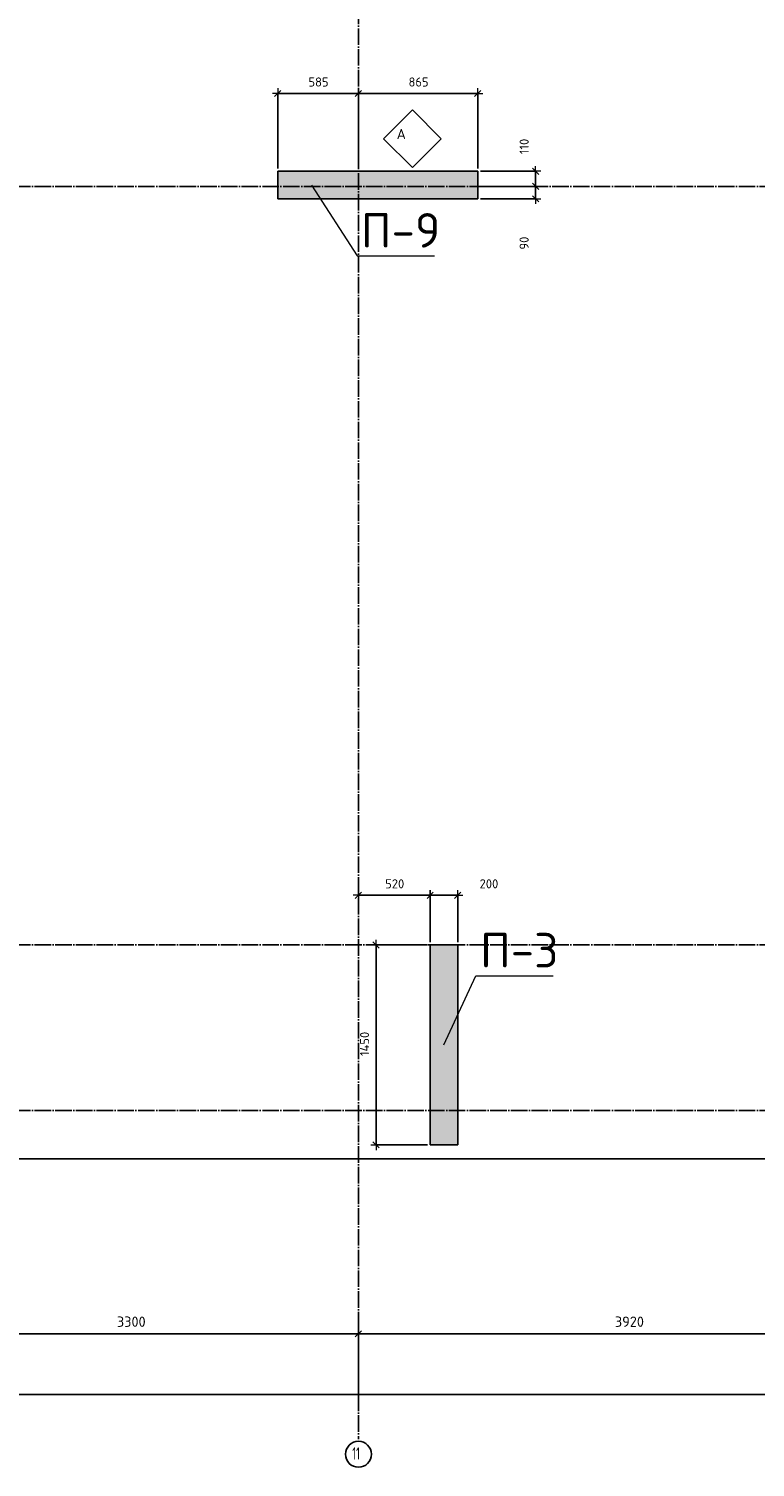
# Model space of a CAD drawing. Header units: millimetres. Extents: x 24180 to 99386, y -42598 to 25936.
# Tile 3 of 41: x 29511 to 34776, y -42587 to -32157. Entities that reach past the tile are written whole.
import ezdxf

# ---------------------------------------------------------------- set-up
doc = ezdxf.new("R2010")
doc.units = ezdxf.units.MM
doc.header["$PDMODE"] = 65
doc.linetypes.add('______11', pattern=[150, 120, -15, 0, -15])
doc.linetypes.add('______5', pattern=[330, 240, -30, 30, -30])
for name, color, linetype, lineweight in [('Standard', 7, 'Continuous', 25), ('Армирование стержнями_ общее', 40, 'Continuous', 35), ('Высотная отметка (отверстия)', 7, 'Continuous', 13), ('Размерная линия_ общее', 7, 'Continuous', 13)]:
    doc.layers.add(name, color=color, linetype=linetype, lineweight=lineweight)
doc.layers.add('Осевая линия_ общее', color=7, linetype='______5', lineweight=13, true_color=0xa0a0a0)
doc.styles.add('ISOCPEUR', font='ISOCPEUR')
doc.dimstyles.new('DIMSTYLE_3', dxfattribs={"dimtxt": 75, "dimasz": 75, "dimexe": 0, "dimexo": 0, "dimgap": 37.5, "dimtad": 2, "dimdec": 0, "dimrnd": 5, "dimzin": 12, "dimdsep": 46, "dimtxsty": 'ISOCPEUR', "dimblk1": 'ALL_ML_STRICH', "dimblk2": 'ALL_ML_STRICH', "dimsah": 1, "dimcen": 0, "dimclrd": 256, "dimclre": 256, "dimclrt": 256, "dimadec": 0, "dimazin": 0, "dimtfac": 1, "dimtdec": 0, "dimtix": 1, "dimtmove": 2, "dimatfit": 3, "dimfxl": 0, "dimtzin": 0, "dimlwd": 0, "dimlwe": -1, "dimarcsym": 0})
doc.dimstyles.new('DIMSTYLE_4', dxfattribs={"dimtxt": 66, "dimasz": 75, "dimexe": 0, "dimexo": 0, "dimgap": 33, "dimtad": 2, "dimdec": 0, "dimrnd": 5, "dimzin": 12, "dimdsep": 46, "dimtxsty": 'ISOCPEUR', "dimblk1": 'ALL_ML_STRICH', "dimblk2": 'ALL_ML_STRICH', "dimsah": 1, "dimcen": 0, "dimclrd": 7, "dimclre": 256, "dimclrt": 7, "dimadec": 0, "dimazin": 0, "dimtfac": 1, "dimtdec": 0, "dimtix": 1, "dimtmove": 2, "dimatfit": 3, "dimfxl": 0, "dimtzin": 0, "dimlwd": 0, "dimlwe": -3, "dimarcsym": 0})
doc.dimstyles.new('DIMSTYLE_5', dxfattribs={"dimtxt": 66, "dimasz": 75, "dimexe": 0, "dimexo": 0, "dimgap": 33, "dimtad": 2, "dimdec": 0, "dimrnd": 5, "dimzin": 12, "dimdsep": 46, "dimtxsty": 'ISOCPEUR', "dimblk1": 'ALL_ML_STRICH', "dimblk2": 'ALL_ML_STRICH', "dimsah": 1, "dimcen": 0, "dimclrd": 7, "dimclre": 256, "dimclrt": 7, "dimadec": 0, "dimazin": 0, "dimtfac": 1, "dimtdec": 0, "dimtix": 1, "dimtmove": 2, "dimatfit": 3, "dimfxl": 0, "dimtzin": 0, "dimlwd": 0, "dimlwe": -3, "dimarcsym": 0})
doc.dimstyles.new('DIMSTYLE_7', dxfattribs={"dimtxt": 66, "dimasz": 75, "dimexe": 0, "dimexo": 0, "dimgap": 33, "dimtad": 2, "dimdec": 0, "dimrnd": 5, "dimzin": 12, "dimdsep": 46, "dimtxsty": 'ISOCPEUR', "dimblk1": 'ALL_ML_STRICH', "dimblk2": 'ALL_ML_STRICH', "dimsah": 1, "dimcen": 0, "dimclrd": 7, "dimclre": 256, "dimclrt": 7, "dimadec": 0, "dimazin": 0, "dimtfac": 1, "dimtdec": 0, "dimtix": 1, "dimtmove": 2, "dimatfit": 3, "dimfxl": 0, "dimtvp": 1.2, "dimtzin": 0, "dimlwd": 0, "dimlwe": -3, "dimarcsym": 0})

# ---------------------------------------------------------------- blocks, each defined once
blk = doc.blocks.new('ALL_ML_STRICH')
at = {"color": 0, "linetype": 'ByBlock', "lineweight": -2}
for p, q in [((-1, 0), (0.5, 0)), ((-0.3, -0.3), (0.3, 0.3)), ((0, -0.5), (0, 0.5))]:
    blk.add_line(p, q, dxfattribs=at)
blk = doc.blocks.new('*D5')
at = {"layer": 'DEFPOINTS', "transparency": 33554687}
for p in [(28600, -41620), (28600, -42170), (31900, -42170)]:
    blk.add_point(p, dxfattribs=at)
at = {"layer": 'Размерная линия_ общее', "lineweight": -2, "transparency": 33554687}
for p, q in [((28600, -42160), (28600, -41620)), ((28600, -41620), (31900, -41620)), ((31900, -42160), (31900, -41620))]:
    blk.add_line(p, q, dxfattribs=at)
at = {"layer": 'Размерная линия_ общее', "transparency": 33554687, "xscale": 75, "yscale": 75, "zscale": 75, "rotation": 180}
blk.add_blockref('ALL_ML_STRICH', (28600, -41620), dxfattribs=at)
at = {"layer": 'Размерная линия_ общее', "transparency": 33554687, "xscale": 75, "yscale": 75, "zscale": 75}
blk.add_blockref('ALL_ML_STRICH', (31900, -41620), dxfattribs=at)
at = {"layer": 'Размерная линия_ общее', "transparency": 33554687, "insert": (30254, -41532), "char_height": 75, "width": 300, "attachment_point": 5, "style": 'ISOCPEUR'}
blk.add_mtext('\\A1;{3300}', dxfattribs=at)
blk = doc.blocks.new('*D6')
at = {"layer": 'DEFPOINTS', "transparency": 33554687}
for p in [(31900, -41620), (31900, -42170), (35820, -42170)]:
    blk.add_point(p, dxfattribs=at)
at = {"layer": 'Размерная линия_ общее', "lineweight": -2, "transparency": 33554687}
for p, q in [((31900, -42160), (31900, -41620)), ((31900, -41620), (35820, -41620)), ((35820, -42160), (35820, -41620))]:
    blk.add_line(p, q, dxfattribs=at)
at = {"layer": 'Размерная линия_ общее', "transparency": 33554687, "xscale": 75, "yscale": 75, "zscale": 75, "rotation": 180}
blk.add_blockref('ALL_ML_STRICH', (31900, -41620), dxfattribs=at)
at = {"layer": 'Размерная линия_ общее', "transparency": 33554687, "xscale": 75, "yscale": 75, "zscale": 75}
blk.add_blockref('ALL_ML_STRICH', (35820, -41620), dxfattribs=at)
at = {"layer": 'Размерная линия_ общее', "transparency": 33554687, "insert": (33864, -41532), "char_height": 75, "width": 300, "attachment_point": 5, "style": 'ISOCPEUR'}
blk.add_mtext('\\A1;{3920}', dxfattribs=at)
blk = doc.blocks.new('*D16')
at = {"layer": 'DEFPOINTS', "transparency": 33554687}
for p in [(25300, -42060), (25300, -42170), (67380, -42170)]:
    blk.add_point(p, dxfattribs=at)
at = {"layer": 'Размерная линия_ общее', "lineweight": -2, "transparency": 33554687}
for p, q in [((25300, -42160), (25300, -42060)), ((25300, -42060), (67380, -42060)), ((67380, -42160), (67380, -42060))]:
    blk.add_line(p, q, dxfattribs=at)
at = {"layer": 'Размерная линия_ общее', "transparency": 33554687, "xscale": 75, "yscale": 75, "zscale": 75, "rotation": 180}
blk.add_blockref('ALL_ML_STRICH', (25300, -42060), dxfattribs=at)
at = {"layer": 'Размерная линия_ общее', "transparency": 33554687, "xscale": 75, "yscale": 75, "zscale": 75}
blk.add_blockref('ALL_ML_STRICH', (67380, -42060), dxfattribs=at)
at = {"layer": 'Размерная линия_ общее', "transparency": 33554687, "insert": (46340, -41972), "char_height": 75, "width": 375, "attachment_point": 5, "style": 'ISOCPEUR'}
blk.add_mtext('\\A1;{42080}', dxfattribs=at)
blk = doc.blocks.new('*D21')
at = {"layer": 'DEFPOINTS', "color": 7, "linetype": 'Continuous', "lineweight": 13, "transparency": 33554687}
for p in [(32420, -38800), (32028, -40250), (32420, -40250)]:
    blk.add_point(p, dxfattribs=at)
at = {"layer": 'Размерная линия_ общее', "color": 253, "linetype": 'Continuous', "lineweight": -2, "true_color": 0xa0a0a0, "transparency": 33554687}
for p, q in [((32400, -38800), (32028, -38800)), ((32400, -40250), (32028, -40250))]:
    blk.add_line(p, q, dxfattribs=at)
at = {"layer": 'Размерная линия_ общее', "color": 7, "linetype": 'Continuous', "lineweight": -2, "transparency": 33554687}
blk.add_line((32028, -40250), (32028, -38800), dxfattribs=at)
at = {"layer": 'Размерная линия_ общее', "color": 7, "linetype": 'Continuous', "lineweight": 13, "transparency": 33554687, "xscale": 75, "yscale": 75, "zscale": 75}
for p, rotation in [((32028, -38800), 90), ((32028, -40250), 270)]:
    blk.add_blockref('ALL_ML_STRICH', p, dxfattribs=dict(at, rotation=rotation))
at = {"layer": 'Размерная линия_ общее', "color": 7, "linetype": 'Continuous', "lineweight": 13, "transparency": 33554687, "insert": (31945, -39518), "char_height": 66, "width": 264, "attachment_point": 5, "rotation": 90, "style": 'ISOCPEUR'}
blk.add_mtext('\\A1;{1450}', dxfattribs=at)
blk = doc.blocks.new('*D83')
at = {"layer": 'DEFPOINTS', "color": 7, "linetype": 'Continuous', "lineweight": 13, "transparency": 33554687}
for p in [(31900, -38295), (31900, -38440), (32420, -38800)]:
    blk.add_point(p, dxfattribs=at)
at = {"layer": 'Размерная линия_ общее', "color": 253, "linetype": 'Continuous', "lineweight": -2, "true_color": 0xa0a0a0, "transparency": 33554687}
for p, q in [((31900, -38315), (31900, -38440)), ((32420, -38780), (32420, -38440))]:
    blk.add_line(p, q, dxfattribs=at)
at = {"layer": 'Размерная линия_ общее', "color": 7, "linetype": 'Continuous', "lineweight": -2, "transparency": 33554687}
blk.add_line((31900, -38440), (32420, -38440), dxfattribs=at)
at = {"layer": 'Размерная линия_ общее', "color": 7, "linetype": 'Continuous', "lineweight": 13, "transparency": 33554687, "xscale": 75, "yscale": 75, "zscale": 75, "rotation": 180}
blk.add_blockref('ALL_ML_STRICH', (31900, -38440), dxfattribs=at)
at = {"layer": 'Размерная линия_ общее', "color": 7, "linetype": 'Continuous', "lineweight": 13, "transparency": 33554687, "xscale": 75, "yscale": 75, "zscale": 75}
blk.add_blockref('ALL_ML_STRICH', (32420, -38440), dxfattribs=at)
at = {"layer": 'Размерная линия_ общее', "color": 7, "linetype": 'Continuous', "lineweight": 13, "transparency": 33554687, "insert": (32163, -38357), "char_height": 66, "width": 198, "attachment_point": 5, "style": 'ISOCPEUR'}
blk.add_mtext('\\A1;{520}', dxfattribs=at)
blk = doc.blocks.new('*D84')
at = {"layer": 'DEFPOINTS', "color": 7, "linetype": 'Continuous', "lineweight": 13, "transparency": 33554687}
for p in [(32420, -38440), (32420, -38800), (32620, -38800)]:
    blk.add_point(p, dxfattribs=at)
at = {"layer": 'Размерная линия_ общее', "color": 253, "linetype": 'Continuous', "lineweight": -2, "true_color": 0xa0a0a0, "transparency": 33554687}
for p, q in [((32420, -38780), (32420, -38440)), ((32620, -38780), (32620, -38440))]:
    blk.add_line(p, q, dxfattribs=at)
at = {"layer": 'Размерная линия_ общее', "color": 7, "linetype": 'Continuous', "lineweight": -2, "transparency": 33554687}
blk.add_line((32420, -38440), (32620, -38440), dxfattribs=at)
at = {"layer": 'Размерная линия_ общее', "color": 7, "linetype": 'Continuous', "lineweight": 13, "transparency": 33554687, "xscale": 75, "yscale": 75, "zscale": 75, "rotation": 180}
blk.add_blockref('ALL_ML_STRICH', (32420, -38440), dxfattribs=at)
at = {"layer": 'Размерная линия_ общее', "color": 7, "linetype": 'Continuous', "lineweight": 13, "transparency": 33554687, "xscale": 75, "yscale": 75, "zscale": 75}
blk.add_blockref('ALL_ML_STRICH', (32620, -38440), dxfattribs=at)
at = {"layer": 'Размерная линия_ общее', "color": 7, "linetype": 'Continuous', "lineweight": 13, "transparency": 33554687, "insert": (32846, -38357), "char_height": 66, "width": 198, "attachment_point": 5, "style": 'ISOCPEUR'}
blk.add_mtext('\\A1;{200}', dxfattribs=at)
blk = doc.blocks.new('*D123')
at = {"layer": 'DEFPOINTS', "color": 7, "linetype": 'Continuous', "lineweight": 13, "transparency": 33554687}
for p in [(32765, -33300), (32765, -33390), (33184, -33390)]:
    blk.add_point(p, dxfattribs=at)
at = {"layer": 'Размерная линия_ общее', "color": 253, "linetype": 'Continuous', "lineweight": -2, "true_color": 0xa0a0a0, "transparency": 33554687}
for p, q in [((32785, -33300), (33184, -33300)), ((32785, -33390), (33184, -33390))]:
    blk.add_line(p, q, dxfattribs=at)
at = {"layer": 'Размерная линия_ общее', "color": 7, "linetype": 'Continuous', "lineweight": -2, "transparency": 33554687}
blk.add_line((33184, -33390), (33184, -33300), dxfattribs=at)
at = {"layer": 'Размерная линия_ общее', "color": 7, "linetype": 'Continuous', "lineweight": 13, "transparency": 33554687, "xscale": 75, "yscale": 75, "zscale": 75}
for p, rotation in [((33184, -33300), 90), ((33184, -33390), 270)]:
    blk.add_blockref('ALL_ML_STRICH', p, dxfattribs=dict(at, rotation=rotation))
at = {"layer": 'Размерная линия_ общее', "color": 7, "linetype": 'Continuous', "lineweight": 13, "transparency": 33554687, "insert": (33101, -33711), "char_height": 66, "width": 132, "attachment_point": 5, "rotation": 90, "style": 'ISOCPEUR'}
blk.add_mtext('\\A1;{90}', dxfattribs=at)
blk = doc.blocks.new('*D124')
at = {"layer": 'DEFPOINTS', "color": 7, "linetype": 'Continuous', "lineweight": 13, "transparency": 33554687}
for p in [(32765, -33190), (32765, -33300), (33184, -33300)]:
    blk.add_point(p, dxfattribs=at)
at = {"layer": 'Размерная линия_ общее', "color": 253, "linetype": 'Continuous', "lineweight": -2, "true_color": 0xa0a0a0, "transparency": 33554687}
for p, q in [((32785, -33190), (33184, -33190)), ((32785, -33300), (33184, -33300))]:
    blk.add_line(p, q, dxfattribs=at)
at = {"layer": 'Размерная линия_ общее', "color": 7, "linetype": 'Continuous', "lineweight": -2, "transparency": 33554687}
blk.add_line((33184, -33300), (33184, -33190), dxfattribs=at)
at = {"layer": 'Размерная линия_ общее', "color": 7, "linetype": 'Continuous', "lineweight": 13, "transparency": 33554687, "xscale": 75, "yscale": 75, "zscale": 75}
for p, rotation in [((33184, -33190), 90), ((33184, -33300), 270)]:
    blk.add_blockref('ALL_ML_STRICH', p, dxfattribs=dict(at, rotation=rotation))
at = {"layer": 'Размерная линия_ общее', "color": 7, "linetype": 'Continuous', "lineweight": 13, "transparency": 33554687, "insert": (33101, -33010), "char_height": 66, "width": 198, "attachment_point": 5, "rotation": 90, "style": 'ISOCPEUR'}
blk.add_mtext('\\A1;{110}', dxfattribs=at)
blk = doc.blocks.new('СЛОЖНЫЙ_ОБЪЕКТ_4')
at = {"layer": 'Армирование стержнями_ общее', "color": 7, "linetype": 'Continuous', "lineweight": 13, "transparency": 33554687}
blk.add_lwpolyline([(32291, -32744), (32081, -32954), (32291, -33164), (32501, -32954), (32291, -32744)], close=True, dxfattribs=at)
at = {"layer": 'Армирование стержнями_ общее', "color": 7, "linetype": 'Continuous', "lineweight": 13, "transparency": 33554687, "insert": (32177, -32920), "char_height": 75, "width": 98.18, "attachment_point": 4, "style": 'ISOCPEUR'}
blk.add_mtext('\\A1;{\\fISOCPEUR|i0|b0;\\H75.000000;\\W1.000000;\\C7;А}\\P', dxfattribs=at)
blk = doc.blocks.new('*D203')
at = {"layer": 'DEFPOINTS', "color": 7, "linetype": 'Continuous', "lineweight": 13, "transparency": 33554687}
for p in [(31315, -32626), (31315, -33190), (31900, -33190)]:
    blk.add_point(p, dxfattribs=at)
at = {"layer": 'Размерная линия_ общее', "color": 253, "linetype": 'Continuous', "lineweight": -2, "true_color": 0xa0a0a0, "transparency": 33554687}
for p, q in [((31315, -33170), (31315, -32626)), ((31900, -33170), (31900, -32626))]:
    blk.add_line(p, q, dxfattribs=at)
at = {"layer": 'Размерная линия_ общее', "color": 7, "linetype": 'Continuous', "lineweight": -2, "transparency": 33554687}
blk.add_line((31315, -32626), (31900, -32626), dxfattribs=at)
at = {"layer": 'Размерная линия_ общее', "color": 7, "linetype": 'Continuous', "lineweight": 13, "transparency": 33554687, "xscale": 75, "yscale": 75, "zscale": 75, "rotation": 180}
blk.add_blockref('ALL_ML_STRICH', (31315, -32626), dxfattribs=at)
at = {"layer": 'Размерная линия_ общее', "color": 7, "linetype": 'Continuous', "lineweight": 13, "transparency": 33554687, "xscale": 75, "yscale": 75, "zscale": 75}
blk.add_blockref('ALL_ML_STRICH', (31900, -32626), dxfattribs=at)
at = {"layer": 'Размерная линия_ общее', "color": 7, "linetype": 'Continuous', "lineweight": 13, "transparency": 33554687, "insert": (31611, -32543), "char_height": 66, "width": 198, "attachment_point": 5, "style": 'ISOCPEUR'}
blk.add_mtext('\\A1;{585}', dxfattribs=at)
blk = doc.blocks.new('*D204')
at = {"layer": 'DEFPOINTS', "color": 7, "linetype": 'Continuous', "lineweight": 13, "transparency": 33554687}
for p in [(31900, -32626), (31900, -33190), (32765, -33190)]:
    blk.add_point(p, dxfattribs=at)
at = {"layer": 'Размерная линия_ общее', "color": 253, "linetype": 'Continuous', "lineweight": -2, "true_color": 0xa0a0a0, "transparency": 33554687}
for p, q in [((31900, -33170), (31900, -32626)), ((32765, -33170), (32765, -32626))]:
    blk.add_line(p, q, dxfattribs=at)
at = {"layer": 'Размерная линия_ общее', "color": 7, "linetype": 'Continuous', "lineweight": -2, "transparency": 33554687}
blk.add_line((31900, -32626), (32765, -32626), dxfattribs=at)
at = {"layer": 'Размерная линия_ общее', "color": 7, "linetype": 'Continuous', "lineweight": 13, "transparency": 33554687, "xscale": 75, "yscale": 75, "zscale": 75, "rotation": 180}
blk.add_blockref('ALL_ML_STRICH', (31900, -32626), dxfattribs=at)
at = {"layer": 'Размерная линия_ общее', "color": 7, "linetype": 'Continuous', "lineweight": 13, "transparency": 33554687, "xscale": 75, "yscale": 75, "zscale": 75}
blk.add_blockref('ALL_ML_STRICH', (32765, -32626), dxfattribs=at)
at = {"layer": 'Размерная линия_ общее', "color": 7, "linetype": 'Continuous', "lineweight": 13, "transparency": 33554687, "insert": (32336, -32543), "char_height": 66, "width": 198, "attachment_point": 5, "style": 'ISOCPEUR'}
blk.add_mtext('\\A1;{865}', dxfattribs=at)

msp = doc.modelspace()

# ---------------------------------------------------------------- hatches: boundary and pattern name
at = {"linetype": 'Continuous', "lineweight": 13, "transparency": 33554687}
for points in [[(32765, -33390), (32765, -33190), (31315, -33190), (31315, -33390)], [(32420, -40250), (32620, -40250), (32620, -38800), (32420, -38800)]]:
    msp.add_hatch(color=7, dxfattribs=at).paths.add_polyline_path(points)

# ---------------------------------------------------------------- linework, layer by layer
at = {"color": 7, "linetype": 'Continuous', "lineweight": -3, "transparency": 33554687}
for p, q in [((31315, -33390), (31315, -33190)), ((31315, -33190), (32765, -33190)), ((32765, -33190), (32765, -33390)), ((32765, -33390), (31315, -33390)), ((32420, -40250), (32420, -38800)), ((32420, -38800), (32620, -38800)), ((32620, -38800), (32620, -40250)), ((32620, -40250), (32420, -40250))]:
    msp.add_line(p, q, dxfattribs=at)
at = {"layer": 'Standard', "color": 7, "linetype": 'Continuous', "lineweight": -3, "transparency": 33554687}
msp.add_lwpolyline([(25100, -40350), (67580, -40350), (67580, -25800), (25100, -25800), (25100, -40350)], dxfattribs=at)
at = {"layer": 'Высотная отметка (отверстия)', "color": 7, "linetype": 'Continuous', "lineweight": 13, "transparency": 33554687}
for points in [[(31560, -33290), (31891.2, -33803.5), (32451.2, -33803.5)], [(32520, -39525), (32750.7, -39023.1), (33310.7, -39023.1)]]:
    msp.add_lwpolyline(points, dxfattribs=at)
at = {"layer": 'Осевая линия_ общее', "color": 253, "linetype": '______11', "lineweight": -3, "true_color": 0xa0a0a0, "transparency": 33554687}
for p, q in [((31900, -25850), (31900, -42383.9)), ((25200, -33300), (70321.6, -33300)), ((25200, -38800), (70321.6, -38800)), ((25200, -40000), (70321.6, -40000))]:
    msp.add_line(p, q, dxfattribs=at)
at = {"layer": 'Осевая линия_ общее', "color": 7, "linetype": 'Continuous', "lineweight": -3, "transparency": 33554687}
msp.add_circle((31900.3, -42493.2), 94, dxfattribs=at)

# ---------------------------------------------------------------- block references
at = {"layer": 'Армирование стержнями_ общее', "color": 7, "linetype": 'Continuous', "lineweight": 13, "transparency": 33554687}
msp.add_blockref('СЛОЖНЫЙ_ОБЪЕКТ_4', (0, 0), dxfattribs=at)

# ---------------------------------------------------------------- texts
at = {"layer": 'Высотная отметка (отверстия)', "color": 7, "linetype": 'Continuous', "lineweight": 13, "transparency": 33554687, "char_height": 75, "width": 664.583, "attachment_point": 8, "style": 'ISOCPEUR'}
for s, insert in [('\\A1;{\\fISOCPEUR|i0|b0;\\H250.000000;\\W1.000000;\\C7;П-9}\\P', (32206.2, -33743.5)), ('\\A1;{\\fISOCPEUR|i0|b0;\\H250.000000;\\W1.000000;\\C7;П-3}\\P', (33065.7, -38963.1))]:
    msp.add_mtext(s, dxfattribs=dict(at, insert=insert))
at = {"layer": 'Осевая линия_ общее', "color": 7, "linetype": 'Continuous', "lineweight": -3, "transparency": 33554687, "insert": (31855.3, -42532.4), "char_height": 90, "width": 118.125, "attachment_point": 7, "style": 'ISOCPEUR'}
msp.add_mtext('\\W0.62;11', dxfattribs=at)

# ---------------------------------------------------------------- dimensions: what is measured, and where the dimension line sits
at = {"layer": 'Размерная линия_ общее', "color": 7, "linetype": 'Continuous', "lineweight": 13, "transparency": 33554687}
for base, p1, p2, picture, middle in [((31900, -32625.8), (31315, -33170), (31900, -33170), '*D203', (31610.8, -32542.8)), ((32765, -32625.8), (31900, -33170), (32765, -33170), '*D204', (32335.8, -32542.8)), ((32420, -38440.4), (31900, -38315), (32420, -38780), '*D83', (32163.3, -38357.4)), ((32620, -38440.4), (32420, -38780), (32620, -38780), '*D84', (32845.6, -38357.3))]:
    dim = msp.add_linear_dim(base=base, p1=p1, p2=p2, dimstyle='DIMSTYLE_5', override={"dimpost": '<>', "dimclrd": 7, "dimclre": 253, "dimclrt": 7, "dimlwd": 0, "dimlwe": 65533}, dxfattribs=at)
    dim.commit()
    dim.dimension.update_dxf_attribs({"geometry": picture, "text_midpoint": middle, "dimtype": 160})
for base, p1, p2, dimstyle, picture, middle in [((33183.9, -33190), (32785, -33300), (32785, -33190), 'DIMSTYLE_7', '*D124', (33100.8, -33010.2)), ((33183.9, -33300), (32785, -33390), (32785, -33300), 'DIMSTYLE_7', '*D123', (33100.7, -33711.3)), ((32027.9, -38800), (32400, -40250), (32400, -38800), 'DIMSTYLE_4', '*D21', (31944.9, -39518.4))]:
    dim = msp.add_linear_dim(base=base, p1=p1, p2=p2, angle=90, dimstyle=dimstyle, override={"dimpost": '<>', "dimclrd": 7, "dimclre": 253, "dimclrt": 7, "dimlwd": 0, "dimlwe": 65533}, dxfattribs=at)
    dim.commit()
    dim.dimension.update_dxf_attribs({"geometry": picture, "text_midpoint": middle, "dimtype": 160})
at = {"layer": 'Размерная линия_ общее', "transparency": 33554687}
for base, p1, p2, picture, middle in [((31900, -41619.7), (28600, -42160), (31900, -42160), '*D5', (30253.7, -41532.2)), ((35820, -41619.7), (31900, -42160), (35820, -42160), '*D6', (33863.7, -41532.2)), ((67380, -42059.7), (25300, -42160), (67380, -42160), '*D16', (46340, -41972.2))]:
    dim = msp.add_linear_dim(base=base, p1=p1, p2=p2, dimstyle='DIMSTYLE_3', override={"dimpost": '<>', "dimclrd": 256, "dimclre": 256, "dimclrt": 256, "dimlwd": 0, "dimlwe": 65535}, dxfattribs=at)
    dim.commit()
    dim.dimension.update_dxf_attribs({"geometry": picture, "text_midpoint": middle, "dimtype": 160})

doc.saveas('drawing.dxf')
